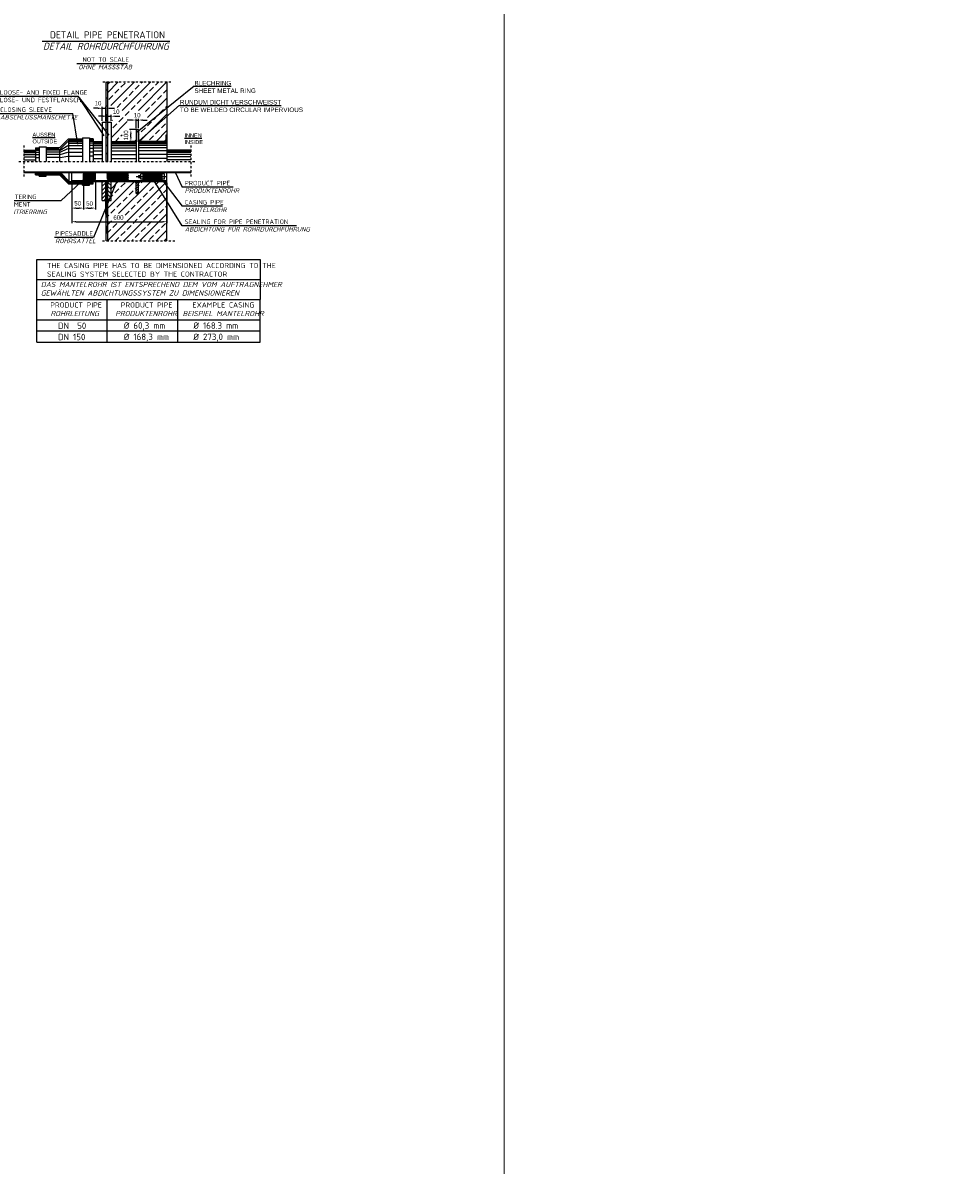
# Model space of a CAD drawing. Header units: millimetres. Extents: x 3814 to 923545, y -36595 to -4911.
# Tile 27 of 54: x 15212 to 21997, y -20753 to -12438. Entities that reach past the tile are written whole.
import ezdxf

# ---------------------------------------------------------------- set-up
doc = ezdxf.new("R2010")
doc.units = ezdxf.units.MM
doc.linetypes.add('DASHDOT', pattern=[1, 0.5, -0.25, 0, -0.25])
doc.layers.add('Bemaßung', color=7, linetype='Continuous', lineweight=9)
doc.layers.add('Beschriftung', color=7, linetype='Continuous', lineweight=9)
doc.layers.add('Rohrdurchführung mit Folienabdeckung', color=7, linetype='Continuous')
doc.styles.add('LBB3.5M1000', font='isocp.shx', dxfattribs={"height": 3.5})
doc.dimstyles.new('ISO-25', dxfattribs={"dimtxt": 2.5, "dimasz": 2.5, "dimexe": 1.25, "dimexo": 0.625, "dimtad": 1, "dimtxsty": 'Standard', "dimcen": 2.5, "dimadec": 0, "dimazin": 0, "dimtfac": 1, "dimtmove": 0, "dimatfit": 3, "dimfxl": 0, "dimarcsym": 0})

# ---------------------------------------------------------------- blocks, each defined once
blk = doc.blocks.new('*D72')
at = {"layer": 'DEFPOINTS', "color": 0, "transparency": 16777216}
for p in [(16035.3, -13214.3), (16052.7, -13145.9), (16052.7, -13214.3)]:
    blk.add_point(p, dxfattribs=at)
at = {"layer": 'Rohrdurchführung mit Folienabdeckung', "color": 0, "lineweight": -2, "transparency": 16777216}
for p, q in [((16035.3, -13204.3), (16035.3, -13135.9)), ((16052.7, -13204.3), (16052.7, -13135.9)), ((16003.3, -13145.9), (15971.3, -13145.9)), ((16035.3, -13145.9), (16052.7, -13145.9)), ((16084.7, -13145.9), (16116.7, -13145.9))]:
    blk.add_line(p, q, dxfattribs=at)
at = {"layer": 'Rohrdurchführung mit Folienabdeckung', "color": 0, "transparency": 16777216}
for points in [[(16003.3, -13140.6), (16003.3, -13151.2), (16035.3, -13145.9)], [(16084.7, -13140.6), (16084.7, -13151.2), (16052.7, -13145.9)]]:
    blk.add_solid(points, dxfattribs=at)
at = {"layer": 'Rohrdurchführung mit Folienabdeckung', "transparency": 16777216, "insert": (16044.1, -13110.7), "char_height": 32, "attachment_point": 5}
blk.add_mtext('10', dxfattribs=at)
blk = doc.blocks.new('*D73')
at = {"layer": 'DEFPOINTS', "color": 0, "transparency": 16777216}
for p in [(15997.7, -13214.3), (16052.7, -13214.3), (16052.7, -13301)]:
    blk.add_point(p, dxfattribs=at)
at = {"layer": 'Rohrdurchführung mit Folienabdeckung', "color": 0, "lineweight": -2, "transparency": 16777216}
for p, q in [((16042.7, -13214.3), (15987.7, -13214.3)), ((16042.7, -13301), (15987.7, -13301)), ((15997.7, -13269), (15997.7, -13246.3))]:
    blk.add_line(p, q, dxfattribs=at)
at = {"layer": 'Rohrdurchführung mit Folienabdeckung', "color": 0, "transparency": 16777216}
for points in [[(15992.4, -13246.3), (16003.1, -13246.3), (15997.7, -13214.3)], [(15992.4, -13269), (16003.1, -13269), (15997.7, -13301)]]:
    blk.add_solid(points, dxfattribs=at)
at = {"layer": 'Rohrdurchführung mit Folienabdeckung', "transparency": 16777216, "insert": (15962.3, -13257.7), "char_height": 32, "attachment_point": 5, "rotation": 90}
blk.add_mtext('100', dxfattribs=at)
blk = doc.blocks.new('*D74')
at = {"layer": 'DEFPOINTS', "color": 0, "transparency": 16777216}
for p in [(15815.7, -13060.3), (15789.7, -13162.3), (15815.7, -13162.3)]:
    blk.add_point(p, dxfattribs=at)
at = {"layer": 'Rohrdurchführung mit Folienabdeckung', "color": 0, "lineweight": -2, "transparency": 16777216}
for p, q in [((15789.7, -13152.3), (15789.7, -13050.3)), ((15815.7, -13152.3), (15815.7, -13050.3)), ((15757.7, -13060.3), (15725.7, -13060.3)), ((15789.7, -13060.3), (15815.7, -13060.3)), ((15847.7, -13060.3), (15879.7, -13060.3))]:
    blk.add_line(p, q, dxfattribs=at)
at = {"layer": 'Rohrdurchführung mit Folienabdeckung', "color": 0, "transparency": 16777216}
for points in [[(15757.7, -13055), (15757.7, -13065.7), (15789.7, -13060.3)], [(15847.7, -13055), (15847.7, -13065.7), (15815.7, -13060.3)]]:
    blk.add_solid(points, dxfattribs=at)
at = {"layer": 'Rohrdurchführung mit Folienabdeckung', "transparency": 16777216, "insert": (15758.9, -13023.6), "char_height": 32, "attachment_point": 5}
blk.add_mtext('10', dxfattribs=at)
blk = doc.blocks.new('*D75')
at = {"layer": 'DEFPOINTS', "color": 0, "transparency": 16777216}
for p in [(15853.3, -13118.1), (15827.3, -13162.3), (15853.3, -13162.3)]:
    blk.add_point(p, dxfattribs=at)
at = {"layer": 'Rohrdurchführung mit Folienabdeckung', "color": 0, "lineweight": -2, "transparency": 16777216}
for p, q in [((15795.3, -13118.1), (15763.3, -13118.1)), ((15827.3, -13152.3), (15827.3, -13108.1)), ((15827.3, -13118.1), (15853.3, -13118.1)), ((15853.3, -13152.3), (15853.3, -13108.1)), ((15885.3, -13118.1), (15917.3, -13118.1))]:
    blk.add_line(p, q, dxfattribs=at)
at = {"layer": 'Rohrdurchführung mit Folienabdeckung', "color": 0, "transparency": 16777216}
for points in [[(15795.3, -13112.7), (15795.3, -13123.4), (15827.3, -13118.1)], [(15885.3, -13112.7), (15885.3, -13123.4), (15853.3, -13118.1)]]:
    blk.add_solid(points, dxfattribs=at)
at = {"layer": 'Rohrdurchführung mit Folienabdeckung', "transparency": 16777216, "insert": (15890.6, -13085.3), "char_height": 32, "attachment_point": 5}
blk.add_mtext('10', dxfattribs=at)
blk = doc.blocks.new('*D77')
at = {"layer": 'DEFPOINTS', "color": 0, "transparency": 16777216}
for p in [(15567.2, -13585.8), (15653.9, -13585.8), (15653.9, -13786.8)]:
    blk.add_point(p, dxfattribs=at)
at = {"layer": 'Rohrdurchführung mit Folienabdeckung', "color": 0, "lineweight": -2, "transparency": 16777216}
for p, q in [((15567.2, -13595.8), (15567.2, -13796.8)), ((15653.9, -13595.8), (15653.9, -13796.8)), ((15599.2, -13786.8), (15621.9, -13786.8))]:
    blk.add_line(p, q, dxfattribs=at)
at = {"layer": 'Rohrdurchführung mit Folienabdeckung', "color": 0, "transparency": 16777216}
for points in [[(15599.2, -13781.4), (15599.2, -13792.1), (15567.2, -13786.8)], [(15621.9, -13781.4), (15621.9, -13792.1), (15653.9, -13786.8)]]:
    blk.add_solid(points, dxfattribs=at)
at = {"layer": 'Rohrdurchführung mit Folienabdeckung', "transparency": 16777216, "insert": (15610.6, -13752.3), "char_height": 32, "attachment_point": 5}
blk.add_mtext('50', dxfattribs=at)
blk = doc.blocks.new('*D76')
at = {"layer": 'DEFPOINTS', "color": 0, "transparency": 16777216}
for p in [(15653.9, -13585.8), (15740.6, -13585.8), (15740.6, -13786.8)]:
    blk.add_point(p, dxfattribs=at)
at = {"layer": 'Rohrdurchführung mit Folienabdeckung', "color": 0, "lineweight": -2, "transparency": 16777216}
for p, q in [((15653.9, -13595.8), (15653.9, -13796.8)), ((15740.6, -13595.8), (15740.6, -13796.8)), ((15685.9, -13786.8), (15708.6, -13786.8))]:
    blk.add_line(p, q, dxfattribs=at)
at = {"layer": 'Rohrdurchführung mit Folienabdeckung', "color": 0, "transparency": 16777216}
for points in [[(15685.9, -13781.4), (15685.9, -13792.1), (15653.9, -13786.8)], [(15708.6, -13781.4), (15708.6, -13792.1), (15740.6, -13786.8)]]:
    blk.add_solid(points, dxfattribs=at)
at = {"layer": 'Rohrdurchführung mit Folienabdeckung', "transparency": 16777216, "insert": (15697.3, -13753.9), "char_height": 32, "attachment_point": 5}
blk.add_mtext('50', dxfattribs=at)
blk = doc.blocks.new('*D78')
at = {"layer": 'DEFPOINTS', "color": 0, "transparency": 16777216}
for p in [(15567.2, -13592.8), (16260.7, -13592.8), (16260.7, -13885.9)]:
    blk.add_point(p, dxfattribs=at)
at = {"layer": 'Rohrdurchführung mit Folienabdeckung', "color": 0, "lineweight": -2, "transparency": 16777216}
for p, q in [((15567.2, -13602.8), (15567.2, -13895.9)), ((16260.7, -13602.8), (16260.7, -13895.9)), ((15599.2, -13885.9), (16228.7, -13885.9))]:
    blk.add_line(p, q, dxfattribs=at)
at = {"layer": 'Rohrdurchführung mit Folienabdeckung', "color": 0, "transparency": 16777216}
for points in [[(15599.2, -13880.6), (15599.2, -13891.2), (15567.2, -13885.9)], [(16228.7, -13880.6), (16228.7, -13891.2), (16260.7, -13885.9)]]:
    blk.add_solid(points, dxfattribs=at)
at = {"layer": 'Rohrdurchführung mit Folienabdeckung', "transparency": 16777216, "insert": (15907.5, -13856), "char_height": 32, "attachment_point": 5}
blk.add_mtext('600', dxfattribs=at)

msp = doc.modelspace()

# ---------------------------------------------------------------- hatches: boundary and pattern name
at = {"layer": 'Rohrdurchführung mit Folienabdeckung'}
h = msp.add_hatch(color=256, dxfattribs=at)
h.paths.add_polyline_path([(15827.28688, -13157.94776), (15815.72947, -13157.94776), (15815.72947, -13215.73478), (15827.28688, -13215.73478)])
h.paths.add_polyline_path([(15827.28688, -13074.08514), (15815.72947, -13072.15888), (15815.72947, -13105.93944), (15827.28688, -13105.93944)])
h.paths.add_polyline_path([(15827.28688, -12984.58669), (15819.45829, -12984.58669), (15815.72947, -12984.58669), (15815.72947, -13042.37372), (15827.28688, -13042.37372)])
h.paths.add_polyline_path([(15827.28688, -12869.01265), (15815.72947, -12869.01265), (15815.72947, -12926.79967), (15827.28688, -12926.79967)])
h = msp.add_hatch(dxfattribs=at)
h.set_pattern_fill('ANSI33', color=256, scale=13.151933)
h.set_pattern_definition([(45, (16043.99, -13084.3), (-59.054, 59.054), []), (45, (16103.04, -13084.3), (-59.054, 59.054), [41.757, -20.879])])
h.paths.add_polyline_path([(16260.69069, -13256.43302), (16252.02264, -13256.43302), (16252.02264, -13288.74059), (16239.76486, -13300.99953), (16064.91751, -13300.99953), (16052.65857, -13288.74059), (16052.65857, -13208.66233), (16074.22194, -13175.70795), (16116.79605, -13156.1023), (16119.30028, -13122.73076), (16103.85673, -13111.05087), (16070.90522, -13075.38871), (16015.39402, -13077.52264), (15973.76071, -13108.46223), (15964.15303, -13151.13774), (15987.63861, -13173.54229), (15968.42323, -13200.21454), (15939.5998, -13221.5523), (15931.05976, -13267.42836), (15931.05976, -13300.99953), (15853.29104, -13300.99953), (15853.29104, -13162.31068), (15862.96474, -13146.34203), (15894.702, -13141.22626), (15916.71332, -13129.45984), (15928.48689, -13110.0195), (15928.48689, -13089.04462), (15936.78483, -13077.04062), (15912.33605, -13057.75062), (15887.24416, -13051.32061), (15850.57156, -13040.38958), (15827.28688, -13047.54622), (15827.28688, -12867.59687), (16260.69069, -12867.59687)])
at = {"layer": 'Rohrdurchführung mit Folienabdeckung', "ltscale": 0.001}
h = msp.add_hatch(color=256, dxfattribs=at)
h.paths.add_polyline_path([(15827.28688, -13331.30882), (15815.72947, -13331.30882), (15815.72947, -13273.5218), (15827.28688, -13273.5218)])
h.paths.add_polyline_path([(15827.28688, -13446.88287), (15815.72947, -13446.88287), (15815.72947, -13389.09584), (15827.28688, -13389.09584)])
at = {"layer": 'Rohrdurchführung mit Folienabdeckung', "lineweight": 50}
h = msp.add_hatch(dxfattribs=at)
h.set_pattern_fill('ANSI32', color=256, scale=1.15574, style=0)
h.set_pattern_definition([(45, (3462.693, -20030.448), (-7.784134, 7.784134), []), (45, (3467.883, -20030.448), (-7.784134, 7.784134), [])])
h.paths.add_polyline_path([(15837.40076, -13527.84248), (15828.73271, -13536.51054), (15828.73271, -13577.1637), (15837.40076, -13585.83176), (15970.31091, -13585.83176), (15978.97897, -13577.1637), (15978.97897, -13536.51054), (15970.31091, -13527.84248)])
at = {"layer": 'Rohrdurchführung mit Folienabdeckung', "ltscale": 0.001}
for points in [[(15827.28688, -13625.54107), (15815.72947, -13625.54107), (15815.72947, -13592.7662), (15827.28688, -13592.7662)], [(15827.28688, -13741.11511), (15815.72947, -13741.11511), (15815.72947, -13683.32809), (15827.28688, -13683.32809)], [(15827.28688, -13856.65776), (15815.72947, -13856.65776), (15815.72947, -13798.87073), (15827.28688, -13798.87073)], [(15827.28688, -13972.40521), (15815.72947, -13972.40521), (15815.72947, -13914.61819), (15827.28688, -13914.61819)]]:
    msp.add_hatch(color=256, dxfattribs=at).paths.add_polyline_path(points)
at = {"layer": 'Rohrdurchführung mit Folienabdeckung'}
h = msp.add_hatch(dxfattribs=at)
h.set_pattern_fill('ANSI33', color=256, scale=13.151933)
h.set_pattern_definition([(45, (16043.99, -13809.47), (-59.054, 59.054), []), (45, (16103.04, -13809.47), (-59.054, 59.054), [41.757, -20.879])])
h.paths.add_polyline_path([(15853.29104, -13592.7662), (16023.06353, -13592.7662), (16035.32247, -13605.02398), (16035.32247, -13679.44673), (16052.65857, -13679.44673), (16052.65857, -13605.02398), (16064.91751, -13592.7662), (16260.69069, -13592.7662), (16260.69069, -14026.16886), (15827.28688, -14026.16886), (15827.28688, -13731.45505), (15853.29104, -13731.45505)])
h.paths.add_polyline_path([(15931.41236, -13893.47779), (15920.86819, -13895.03196), (15909.99359, -13895.55532), (15899.119, -13895.03196), (15888.57483, -13893.47779), (15878.68145, -13890.94002), (15869.73948, -13887.49577), (15862.02061, -13883.24969), (15855.75938, -13878.33079), (15851.14602, -13872.88853), (15848.32072, -13867.08827), (15847.36931, -13861.10626), (15848.32072, -13855.12424), (15851.14602, -13849.32398), (15855.75938, -13843.88172), (15862.02061, -13838.96282), (15869.73948, -13834.71674), (15878.68145, -13831.27249), (15888.57483, -13828.73472), (15899.119, -13827.18055), (15909.99359, -13826.65719), (15920.86819, -13827.18055), (15931.41236, -13828.73472), (15941.30574, -13831.27249), (15950.24771, -13834.71674), (15957.96658, -13838.96282), (15964.22781, -13843.88172), (15968.84117, -13849.32398), (15971.66647, -13855.12424), (15972.61788, -13861.10626), (15971.66647, -13867.08827), (15968.84117, -13872.88853), (15964.22781, -13878.33079), (15957.96658, -13883.24969), (15950.24771, -13887.49577), (15941.30574, -13890.94002)])

# ---------------------------------------------------------------- linework, layer by layer
at = {"layer": 'Bemaßung', "color": 1}
msp.add_line((18715.65402, -4911.1467), (18715.65402, -36594.73406), dxfattribs=at)
at = {"layer": 'Rohrdurchführung mit Folienabdeckung'}
for p, q in [((15353.09043, -12571.42038), (16282.19299, -12571.42038)), ((15604.06815, -12733.8573), (15972.69217, -12733.8573)), ((15035.2936, -12971.58534), (15613.39021, -12971.58534)), ((15839.77554, -13256.06624), (15613.39021, -12971.58534)), ((15803.52541, -13261.16101), (15613.39021, -12971.58534)), ((16260.69069, -13038.00486), (16260.69069, -13091.59871)), ((15034.84642, -13098.5844), (15576.13078, -13098.5844)), ((15612.36197, -13321.84449), (15576.13078, -13098.5844)), ((16052.65857, -13298.54705), (16052.65857, -13214.319)), ((16319.7333, -13525.17014), (16371.7159, -13633.81185)), ((15673.19471, -13560.48555), (15487.0212, -13733.68847)), ((15907.58273, -13562.20024), (15725.93344, -14000.14147)), ((16231.37842, -13589.42904), (16371.7159, -13773.33343)), ((16742.50978, -13633.81185), (16371.7159, -13633.81185)), ((15487.0212, -13733.68847), (15065.24821, -13733.68847)), ((16664.84217, -13773.33343), (16371.7159, -13773.33343)), ((17202.35162, -13915.08484), (16371.7159, -13915.08484)), ((15725.93344, -14000.14147), (15442.17235, -14000.14147)), ((15313.19713, -14306.16609), (15313.19713, -14160.28861)), ((15313.19713, -14160.28861), (16937.75786, -14160.28861)), ((16937.75786, -14160.28861), (16937.75786, -14306.16609)), ((15313.19713, -14306.16609), (16937.75786, -14306.16609)), ((15313.19713, -14452.04356), (15313.19713, -14306.16609)), ((16937.75786, -14306.16609), (16937.75786, -14452.04356)), ((15826.13001, -14763.21181), (15826.13001, -14452.04356)), ((16339.06289, -14763.21181), (16339.06289, -14452.04356))]:
    msp.add_line(p, q, dxfattribs=at)
at = {"layer": 'Rohrdurchführung mit Folienabdeckung', "linetype": 'DASHDOT', "ltscale": 30}
for p, q in [((15792.61467, -12867.59687), (16295.36291, -12867.59687)), ((15217.76324, -13331.25104), (15217.76324, -13562.51469)), ((16434.05176, -13331.25104), (16434.05176, -13562.51469)), ((15183.09103, -13446.88287), (16468.72397, -13446.88287)), ((15791.39392, -14026.16886), (16324.25642, -14026.16886))]:
    msp.add_line(p, q, dxfattribs=at)
at = {"layer": 'Rohrdurchführung mit Folienabdeckung', "color": 7, "ltscale": 10}
for p, q in [((15815.72947, -12867.59687), (15815.72947, -13446.88287)), ((15827.28688, -12867.59687), (15827.28688, -13446.88287)), ((16260.69069, -12867.59687), (16260.69069, -13446.88287)), ((16457.88557, -12898.95207), (16043.95238, -13234.89927)), ((16351.16204, -13038.00486), (16057.03703, -13298.00501)), ((15789.72531, -13162.31068), (15815.72947, -13162.31068)), ((15789.72531, -13162.31068), (15789.72531, -13446.88287)), ((15827.28688, -13162.31068), (15853.29104, -13162.31068)), ((15853.29104, -13162.31068), (15853.29104, -13446.88287)), ((16035.32247, -13214.319), (16035.32247, -13446.88287)), ((16035.32247, -13214.319), (16052.65857, -13214.319)), ((16052.65857, -13214.319), (16052.65857, -13446.88287)), ((15542.72856, -13283.66342), (15477.80484, -13348.58714)), ((15482.13887, -13357.25519), (15538.39453, -13300.99953)), ((15542.72856, -13283.66342), (15645.25776, -13283.66342)), ((15542.72856, -13292.33148), (15542.72856, -13446.88287)), ((15547.06259, -13292.33148), (15645.25776, -13292.33148)), ((15547.06259, -13300.99953), (15645.25776, -13300.99953)), ((15645.25776, -13274.99537), (15697.26608, -13274.99537)), ((15645.25776, -13274.99537), (15645.25776, -13446.88287)), ((15697.26608, -13274.99537), (15697.26608, -13446.88287)), ((15723.27024, -13283.66342), (15697.26608, -13283.66342)), ((15723.27024, -13292.33148), (15697.26608, -13292.33148)), ((15723.27024, -13300.99953), (15697.26608, -13300.99953)), ((15723.27024, -13283.66342), (15723.27024, -13446.88287)), ((15723.27024, -13300.99953), (15789.72531, -13300.99953)), ((15853.29104, -13300.99953), (16035.32247, -13300.99953)), ((16023.06468, -13300.99953), (16035.32247, -13288.74059)), ((16027.96733, -13300.99953), (16035.32247, -13293.6444)), ((16032.86999, -13300.99953), (16035.32247, -13298.54705)), ((16064.91751, -13300.99953), (16052.65857, -13288.74059)), ((16060.01371, -13300.99953), (16052.65857, -13293.6444)), ((16055.11105, -13300.99953), (16052.65857, -13298.54705)), ((16260.69069, -13300.99953), (16052.65857, -13300.99953)), ((16239.76486, -13300.99953), (16252.02264, -13288.74059)), ((16244.66751, -13300.99953), (16252.02264, -13293.6444)), ((16249.57016, -13300.99953), (16252.02264, -13298.54705)), ((16260.69069, -13256.43302), (16252.02264, -13256.43302)), ((16252.02264, -13256.43302), (16252.02264, -13300.99953)), ((16260.69069, -13300.99953), (16260.69069, -13256.43302)), ((15217.76324, -13365.92325), (15304.44378, -13365.92325)), ((15217.76324, -13374.5913), (15304.44378, -13374.5913)), ((15217.76324, -13383.25935), (15304.44378, -13383.25935)), ((15304.44378, -13348.58714), (15330.44794, -13348.58714)), ((15304.44378, -13348.58714), (15304.44378, -13446.88287)), ((15304.44378, -13357.25519), (15330.44794, -13357.25519)), ((15304.44378, -13365.92325), (15330.44794, -13365.92325)), ((15304.44378, -13378.92533), (15330.44794, -13378.92533)), ((15330.44794, -13339.91909), (15382.45626, -13339.91909)), ((15330.44794, -13339.91909), (15330.44794, -13446.88287)), ((15382.45626, -13339.91909), (15382.45626, -13446.88287)), ((15477.80484, -13348.58714), (15382.45626, -13348.58714)), ((15473.47081, -13357.25519), (15382.45626, -13357.25519)), ((15473.47081, -13365.92325), (15382.45626, -13365.92325)), ((15473.47081, -13378.92533), (15382.45626, -13378.92533)), ((15477.80484, -13357.25519), (15477.80484, -13446.88287)), ((15482.13887, -13365.92325), (15538.39453, -13331.33772)), ((15482.13887, -13378.92533), (15538.39453, -13353.00785)), ((15482.13887, -13396.26143), (15538.39453, -13379.01201)), ((15547.06259, -13314.00161), (15645.25776, -13314.00161)), ((15547.06259, -13331.33772), (15645.25776, -13331.33772)), ((15547.06259, -13353.00785), (15645.25776, -13353.00785)), ((15547.06259, -13379.01201), (15645.25776, -13379.01201)), ((15723.27024, -13314.00161), (15697.26608, -13314.00161)), ((15723.27024, -13331.33772), (15697.26608, -13331.33772)), ((15723.27024, -13353.00785), (15697.26608, -13353.00785)), ((15723.27024, -13379.01201), (15697.26608, -13379.01201)), ((15723.27024, -13309.66758), (15789.72531, -13309.66758)), ((15723.27024, -13318.33564), (15789.72531, -13318.33564)), ((15723.27024, -13331.33772), (15789.72531, -13331.33772)), ((15723.27024, -13348.67382), (15789.72531, -13348.67382)), ((15723.27024, -13370.34396), (15789.72531, -13370.34396)), ((15853.29104, -13309.66758), (16035.32247, -13309.66758)), ((15853.29104, -13318.33564), (16035.32247, -13318.33564)), ((15853.29104, -13331.33772), (16035.32247, -13331.33772)), ((15853.29104, -13348.67382), (16035.32247, -13348.67382)), ((15853.29104, -13370.34396), (16035.32247, -13370.34396)), ((16260.69069, -13309.66758), (16052.65857, -13309.66758)), ((16260.69069, -13318.33564), (16052.65857, -13318.33564)), ((16260.69069, -13331.33772), (16052.65857, -13331.33772)), ((16260.69069, -13348.67382), (16052.65857, -13348.67382)), ((16260.69069, -13370.34396), (16052.65857, -13370.34396)), ((16434.05176, -13365.92325), (16260.69069, -13365.92325)), ((16434.05176, -13374.5913), (16260.69069, -13374.5913)), ((16434.05176, -13383.25935), (16260.69069, -13383.25935)), ((15217.76324, -13396.26143), (15304.44378, -13396.26143)), ((15217.76324, -13413.59754), (15304.44378, -13413.59754)), ((15217.76324, -13435.26767), (15304.44378, -13435.26767)), ((15304.44378, -13396.26143), (15330.44794, -13396.26143)), ((15304.44378, -13417.93157), (15330.44794, -13417.93157)), ((15473.47081, -13396.26143), (15382.45626, -13396.26143)), ((15473.47081, -13417.93157), (15382.45626, -13417.93157)), ((15482.13887, -13417.93157), (15538.39453, -13409.35019)), ((15547.06259, -13409.35019), (15645.25776, -13409.35019)), ((15723.27024, -13409.35019), (15697.26608, -13409.35019)), ((15723.27024, -13396.34811), (15789.72531, -13396.34811)), ((15723.27024, -13426.6863), (15789.72531, -13426.6863)), ((15853.29104, -13396.34811), (16035.32247, -13396.34811)), ((15853.29104, -13426.6863), (16035.32247, -13426.6863)), ((16260.69069, -13396.34811), (16052.65857, -13396.34811)), ((16260.69069, -13426.6863), (16052.65857, -13426.6863)), ((16434.05176, -13396.26143), (16260.69069, -13396.26143)), ((16434.05176, -13413.59754), (16260.69069, -13413.59754)), ((16434.05176, -13435.26767), (16260.69069, -13435.26767)), ((15217.76324, -13527.84248), (15222.79072, -13522.81501)), ((15217.76324, -13522.81501), (16434.05176, -13522.81501)), ((15217.76324, -13527.84248), (16434.05176, -13527.84248)), ((15235.09935, -13527.84248), (15240.12682, -13522.81501)), ((15252.43546, -13527.84248), (15257.46293, -13522.81501)), ((15269.77156, -13527.84248), (15274.79904, -13522.81501)), ((15287.10767, -13527.84248), (15292.13514, -13522.81501)), ((15304.44378, -13527.84248), (15309.47125, -13522.81501)), ((15304.44378, -13545.17859), (15304.44378, -13527.84248)), ((15304.44378, -13531.3097), (15483.54887, -13531.3097)), ((15304.44378, -13534.77692), (15482.11344, -13534.77692)), ((15304.44378, -13538.24415), (15480.6757, -13538.24415)), ((15304.44378, -13541.71137), (15479.24027, -13541.71137)), ((15304.44378, -13545.17859), (15477.80484, -13545.17859)), ((15321.77988, -13527.84248), (15326.80735, -13522.81501)), ((15330.44794, -13553.84664), (15330.44794, -13545.17859)), ((15330.44794, -13553.84664), (15339.11599, -13545.17859)), ((15339.11599, -13527.84248), (15344.14346, -13522.81501)), ((15339.11599, -13553.84664), (15347.78404, -13545.17859)), ((15347.78404, -13553.84664), (15356.4521, -13545.17859)), ((15356.4521, -13527.84248), (15361.47957, -13522.81501)), ((15356.4521, -13553.84664), (15365.12015, -13545.17859)), ((15365.12015, -13553.84664), (15373.7882, -13545.17859)), ((15373.7882, -13527.84248), (15378.81567, -13522.81501)), ((15373.7882, -13553.84664), (15382.45626, -13545.17859)), ((15382.45626, -13553.84664), (15382.45626, -13545.17859)), ((15391.12431, -13527.84248), (15396.15178, -13522.81501)), ((15408.46042, -13527.84248), (15413.48789, -13522.81501)), ((15425.79652, -13527.84248), (15430.82399, -13522.81501)), ((15443.13263, -13527.84248), (15448.1601, -13522.81501)), ((15460.46873, -13527.84248), (15465.49621, -13522.81501)), ((15477.80484, -13527.84248), (15482.83231, -13522.81501)), ((15542.72856, -13610.10231), (15477.80484, -13545.17859)), ((15544.16399, -13606.63509), (15479.24027, -13541.71137)), ((15545.59942, -13603.16786), (15480.6757, -13538.24415)), ((15547.03716, -13599.70064), (15482.11344, -13534.77692)), ((15548.47259, -13596.23342), (15483.54887, -13531.3097)), ((15549.90918, -13592.7662), (15484.98546, -13527.84248)), ((15495.14095, -13527.84248), (15500.16842, -13522.81501)), ((15512.47705, -13527.84248), (15517.50453, -13522.81501)), ((15529.81316, -13527.84248), (15534.84063, -13522.81501)), ((15547.14927, -13527.84248), (15552.17674, -13522.81501)), ((15549.90918, -13592.7662), (15549.90918, -13527.84248)), ((15564.48537, -13527.84248), (15569.51284, -13522.81501)), ((15567.24528, -13592.7662), (15567.24528, -13527.84248)), ((15581.82148, -13527.84248), (15586.84895, -13522.81501)), ((15599.15759, -13527.84248), (15604.18506, -13522.81501)), ((15616.49369, -13527.84248), (15621.52116, -13522.81501)), ((15633.8298, -13527.84248), (15638.85727, -13522.81501)), ((15651.16591, -13527.84248), (15656.19338, -13522.81501)), ((15653.92581, -13548.76947), (15674.85281, -13527.84248)), ((15653.92581, -13561.02726), (15687.11059, -13527.84248)), ((15653.92581, -13573.2862), (15699.36953, -13527.84248)), ((15653.92581, -13536.51054), (15662.59387, -13527.84248)), ((15653.92581, -13577.1637), (15653.92581, -13536.51054)), ((15691.86068, -13585.83176), (15653.92581, -13547.89805)), ((15704.11846, -13585.83176), (15654.36268, -13536.07598)), ((15658.11653, -13581.35442), (15711.62731, -13527.84248)), ((15716.3774, -13585.83176), (15660.49158, -13529.94593)), ((15666.34078, -13585.38853), (15723.88558, -13527.84248)), ((15668.50201, -13527.84248), (15673.52948, -13522.81501)), ((15728.63519, -13585.83176), (15670.64591, -13527.84248)), ((15678.15476, -13585.83176), (15734.04174, -13529.94593)), ((15736.41679, -13581.35442), (15682.90485, -13527.84248)), ((15685.83812, -13527.84248), (15690.86559, -13522.81501)), ((15690.41369, -13585.83176), (15740.17063, -13536.07482)), ((15740.60635, -13573.2862), (15695.16263, -13527.84248)), ((15702.95926, -13585.54398), (15740.60635, -13547.89689)), ((15703.17422, -13527.84248), (15708.2017, -13522.81501)), ((15740.60635, -13561.02841), (15707.42157, -13527.84248)), ((15740.60635, -13548.76947), (15719.67935, -13527.84248)), ((15720.51033, -13527.84248), (15725.5378, -13522.81501)), ((15740.60635, -13536.51054), (15731.93829, -13527.84248)), ((15737.84644, -13527.84248), (15742.87391, -13522.81501)), ((15740.60635, -13577.1637), (15740.60635, -13536.51054)), ((15755.18254, -13527.84248), (15760.21002, -13522.81501)), ((15772.51865, -13527.84248), (15777.54612, -13522.81501)), ((15789.85476, -13527.84248), (15794.88223, -13522.81501)), ((15807.19086, -13527.84248), (15812.21833, -13522.81501)), ((15824.52697, -13527.84248), (15829.55444, -13522.81501)), ((15828.73271, -13536.51054), (15837.40076, -13527.84248)), ((15828.73271, -13577.1637), (15828.73271, -13536.51054)), ((15841.86308, -13527.84248), (15846.89055, -13522.81501)), ((15859.19918, -13527.84248), (15864.22665, -13522.81501)), ((15876.53529, -13527.84248), (15881.56276, -13522.81501)), ((15893.8714, -13527.84248), (15898.89887, -13522.81501)), ((15911.2075, -13527.84248), (15916.23497, -13522.81501)), ((15928.54361, -13527.84248), (15933.57108, -13522.81501)), ((15945.87972, -13527.84248), (15950.90719, -13522.81501)), ((15963.21582, -13527.84248), (15968.24329, -13522.81501)), ((15978.97897, -13536.51054), (15970.31091, -13527.84248)), ((15978.97897, -13577.1637), (15978.97897, -13536.51054)), ((15980.55193, -13527.84248), (15985.5794, -13522.81501)), ((15997.88803, -13527.84248), (16002.91551, -13522.81501)), ((16015.22414, -13527.84248), (16020.25161, -13522.81501)), ((16032.56025, -13527.84248), (16037.58772, -13522.81501)), ((16049.89635, -13527.84248), (16054.92382, -13522.81501)), ((16052.65742, -13550.33666), (16069.99352, -13550.33666)), ((16052.65742, -13550.33666), (16052.65742, -13563.33758)), ((16067.23246, -13527.84248), (16072.25993, -13522.81501)), ((16069.99352, -13577.1637), (16069.99352, -13536.51054)), ((16087.32963, -13536.51054), (16069.99352, -13536.51054)), ((16084.56857, -13527.84248), (16089.59604, -13522.81501)), ((16087.32616, -13529.53333), (16226.01617, -13529.52986)), ((16087.32616, -13533.00055), (16226.01617, -13532.99708)), ((16087.32616, -13536.46777), (16226.01617, -13536.46431)), ((16087.32616, -13539.93499), (16226.01617, -13539.93153)), ((16087.32616, -13543.40222), (16226.01617, -13543.39875)), ((16087.32616, -13546.86944), (16226.01617, -13546.86597)), ((16087.32963, -13585.83176), (16087.32963, -13527.84248)), ((16226.01733, -13550.33319), (16087.32963, -13550.3355)), ((16101.90467, -13527.84248), (16106.93214, -13522.81501)), ((16119.24078, -13527.84248), (16124.26825, -13522.81501)), ((16136.57689, -13527.84248), (16141.60436, -13522.81501)), ((16153.91299, -13527.84248), (16158.94046, -13522.81501)), ((16171.2491, -13527.84248), (16176.27657, -13522.81501)), ((16188.58521, -13527.84248), (16193.61268, -13522.81501)), ((16205.92131, -13527.84248), (16210.94878, -13522.81501)), ((16223.25742, -13527.84248), (16228.28489, -13522.81501)), ((16226.01848, -13585.83176), (16226.01848, -13527.84248)), ((16243.35459, -13536.51054), (16226.01848, -13536.51054)), ((16240.59352, -13527.84248), (16245.621, -13522.81501)), ((16243.35459, -13577.1637), (16243.35459, -13536.51054)), ((16257.92963, -13527.84248), (16262.9571, -13522.81501)), ((16260.69069, -14026.16886), (16260.69069, -13527.84248)), ((16275.26574, -13527.84248), (16280.29321, -13522.81501)), ((16292.60184, -13527.84248), (16297.62931, -13522.81501)), ((16309.93795, -13527.84248), (16314.96542, -13522.81501)), ((16327.27406, -13527.84248), (16332.30153, -13522.81501)), ((16344.61016, -13527.84248), (16349.63763, -13522.81501)), ((16361.94627, -13527.84248), (16366.97374, -13522.81501)), ((16379.28238, -13527.84248), (16384.30985, -13522.81501)), ((16396.61848, -13527.84248), (16401.64595, -13522.81501)), ((16413.95459, -13527.84248), (16418.98206, -13522.81501)), ((16431.2907, -13527.84248), (16434.05176, -13525.08142)), ((15330.44794, -13553.84664), (15382.45626, -13553.84664)), ((15542.72856, -13610.10231), (15723.27024, -13610.10231)), ((15544.16399, -13606.63509), (15723.27024, -13606.63509)), ((15545.59942, -13603.16786), (15723.27024, -13603.16786)), ((15547.03716, -13599.70064), (15723.27024, -13599.70064)), ((15548.47259, -13596.23342), (15723.27024, -13596.23342)), ((15549.90918, -13592.7662), (16260.69069, -13592.7662)), ((15567.24528, -13585.83176), (16260.69069, -13585.83176)), ((15584.58139, -13592.7662), (15577.64695, -13585.83176)), ((15601.91749, -13592.7662), (15594.98305, -13585.83176)), ((15619.2536, -13592.7662), (15612.31916, -13585.83176)), ((15636.58971, -13592.7662), (15629.65526, -13585.83176)), ((15645.25776, -13618.77036), (15645.25776, -13610.10231)), ((15645.25776, -13618.77036), (15653.92581, -13610.10231)), ((15645.25776, -13618.77036), (15697.26608, -13618.77036)), ((15653.92581, -13592.7662), (15646.99137, -13585.83176)), ((15679.60174, -13585.83176), (15653.92581, -13560.15583)), ((15667.34396, -13585.83176), (15653.92581, -13572.41477)), ((15662.59387, -13585.83176), (15653.92581, -13577.1637)), ((15653.92581, -13618.77036), (15662.59387, -13610.10231)), ((15662.59387, -13618.77036), (15671.26192, -13610.10231)), ((15671.26192, -13592.7662), (15664.32748, -13585.83176)), ((15671.26192, -13618.77036), (15679.92997, -13610.10231)), ((15679.92997, -13618.77036), (15688.59803, -13610.10231)), ((15688.59803, -13592.7662), (15681.66358, -13585.83176)), ((15688.59803, -13618.77036), (15697.26608, -13610.10231)), ((15697.26608, -13618.77036), (15697.26608, -13610.10231)), ((15705.93413, -13592.7662), (15698.99969, -13585.83176)), ((15714.93042, -13585.83176), (15740.60635, -13560.15583)), ((15723.27024, -13592.7662), (15716.3358, -13585.83176)), ((15723.27024, -13610.10231), (15723.27024, -13592.7662)), ((15727.1882, -13585.83176), (15740.60635, -13572.41361)), ((15731.93829, -13585.83176), (15740.60635, -13577.1637)), ((15740.60635, -13592.7662), (15733.6719, -13585.83176)), ((15757.94245, -13592.7662), (15751.00801, -13585.83176)), ((15775.27856, -13592.7662), (15768.34412, -13585.83176)), ((15792.61467, -13592.7662), (15785.68022, -13585.83176)), ((15789.72531, -13598.75802), (15795.71713, -13592.7662)), ((15789.72531, -13598.75802), (15795.71713, -13592.7662)), ((15789.72531, -13731.45505), (15789.72531, -13592.7662)), ((15789.72531, -13628.17832), (15815.72947, -13602.17416)), ((15789.72531, -13657.59873), (15815.72947, -13631.59457)), ((15809.95077, -13592.7662), (15803.01633, -13585.83176)), ((15815.72947, -13830.23864), (15815.72947, -13592.7662)), ((15827.28688, -13592.7662), (15820.35244, -13585.83176)), ((15827.28688, -13830.23864), (15827.28688, -13592.7662)), ((15830.10804, -13599.87516), (15827.28688, -13597.05411)), ((15853.29104, -13652.47857), (15827.28688, -13626.47441)), ((15853.29104, -13652.47857), (15827.28688, -13626.47441)), ((15837.40076, -13585.83176), (15828.73271, -13577.1637)), ((15853.29104, -13623.05827), (15832.96827, -13602.7355)), ((15844.62298, -13592.7662), (15837.68854, -13585.83176)), ((15853.29104, -13593.63786), (15852.41938, -13592.7662)), ((15853.29104, -13731.45505), (15853.29104, -13592.7662)), ((15861.95909, -13592.7662), (15855.02465, -13585.83176)), ((15879.2952, -13592.7662), (15872.36075, -13585.83176)), ((15896.6313, -13592.7662), (15889.69686, -13585.83176)), ((15913.96741, -13592.7662), (15907.03297, -13585.83176)), ((15931.30352, -13592.7662), (15924.36907, -13585.83176)), ((15948.64078, -13592.7662), (15941.70634, -13585.83176)), ((15965.97689, -13592.7662), (15959.04244, -13585.83176)), ((15970.31091, -13585.83176), (15978.97897, -13577.1637)), ((15983.31299, -13592.7662), (15976.37855, -13585.83176)), ((16000.6491, -13592.7662), (15993.71466, -13585.83176)), ((16017.9852, -13592.7662), (16011.05076, -13585.83176)), ((16035.32247, -13605.02398), (16023.06353, -13592.7662)), ((16035.32247, -13600.11902), (16027.96849, -13592.7662)), ((16035.32131, -13592.7662), (16028.38687, -13585.83176)), ((16035.32247, -13595.21637), (16032.8723, -13592.7662)), ((16052.65857, -13592.7662), (16035.32247, -13610.10231)), ((16035.32247, -13679.44673), (16035.32247, -13592.7662)), ((16052.65857, -13610.10231), (16035.32247, -13627.43841)), ((16052.65857, -13627.43841), (16035.32247, -13644.77452)), ((16052.65742, -13592.7662), (16045.72297, -13585.83176)), ((16052.65742, -13563.33758), (16069.99352, -13563.33758)), ((16052.65857, -13679.44673), (16052.65857, -13592.7662)), ((16052.65857, -13605.02398), (16064.91751, -13592.7662)), ((16052.65857, -13600.11902), (16060.01255, -13592.7662)), ((16052.65857, -13595.21637), (16055.10874, -13592.7662)), ((16069.99352, -13592.7662), (16063.05908, -13585.83176)), ((16087.32963, -13577.1637), (16069.99352, -13577.1637)), ((16087.32963, -13592.7662), (16080.39519, -13585.83176)), ((16087.32847, -13566.80365), (16226.01848, -13566.80018)), ((16087.32847, -13570.27087), (16226.01848, -13570.2674)), ((16087.32847, -13573.73809), (16226.01848, -13573.73462)), ((16087.32847, -13577.20531), (16226.01848, -13577.20184)), ((16087.32847, -13580.67253), (16226.01848, -13580.66907)), ((16087.32847, -13584.13975), (16226.01848, -13584.13629)), ((16226.01848, -13563.33411), (16087.32963, -13563.33643)), ((16104.66574, -13592.7662), (16097.73129, -13585.83176)), ((16122.00184, -13592.7662), (16115.0674, -13585.83176)), ((16139.33795, -13592.7662), (16132.40351, -13585.83176)), ((16156.67406, -13592.7662), (16149.73961, -13585.83176)), ((16371.7159, -13915.08484), (16156.0258, -13569.66642)), ((16174.01016, -13592.7662), (16167.07572, -13585.83176)), ((16191.34627, -13592.7662), (16184.41183, -13585.83176)), ((16208.68238, -13592.7662), (16201.74793, -13585.83176)), ((16226.01848, -13592.7662), (16219.08404, -13585.83176)), ((16243.35459, -13577.1637), (16226.01848, -13577.1637)), ((16243.35459, -13592.7662), (16236.42015, -13585.83176)), ((16260.69069, -13592.7662), (16253.75625, -13585.83176)), ((15789.72531, -13687.01903), (15815.72947, -13661.01487)), ((15789.72531, -13687.01903), (15815.72947, -13661.01487)), ((15790.01968, -13716.14496), (15815.72947, -13690.43517)), ((15853.29104, -13681.89898), (15827.28688, -13655.89482)), ((15853.29104, -13711.3194), (15827.28688, -13685.31512)), ((15844.0064, -13731.45505), (15827.28688, -13714.73553)), ((15844.0064, -13731.45505), (15827.28688, -13714.73553)), ((16052.65857, -13644.77452), (16035.32247, -13662.11063)), ((16052.65857, -13662.11063), (16035.32247, -13679.44673)), ((16035.32247, -13679.44673), (16052.65857, -13679.44673)), ((15789.72531, -13731.45505), (15815.72947, -13731.45505)), ((15804.72995, -13730.85522), (15815.72947, -13719.85558)), ((15827.28688, -13731.45505), (15853.29104, -13731.45505))]:
    msp.add_line(p, q, dxfattribs=at)
at = {"layer": 'Rohrdurchführung mit Folienabdeckung', "ltscale": 0.001}
for p, q in [((15815.72947, -12867.59687), (15815.72947, -13446.88287)), ((15815.72947, -12867.59687), (15815.72947, -13446.88287)), ((15815.72947, -12867.59687), (15815.72947, -13079.61969)), ((15815.72947, -12869.01265), (15827.28688, -12869.01265)), ((15827.28688, -12867.59687), (15827.28688, -13446.88287)), ((15827.28688, -12867.59687), (15827.28688, -13079.61969)), ((15815.72947, -12926.79967), (15827.28688, -12926.79967)), ((15815.72947, -12984.58669), (15827.28688, -12984.58669)), ((15815.72947, -13042.37372), (15827.28688, -13042.37372)), ((15815.72947, -13105.93944), (15827.28688, -13105.93944)), ((15815.72947, -13157.94776), (15827.28688, -13157.94776)), ((15815.72947, -13215.73478), (15827.28688, -13215.73478)), ((15827.28688, -13273.33041), (15815.72947, -13273.33041)), ((15815.72947, -13273.5218), (15827.28688, -13273.5218)), ((15827.28688, -13331.11743), (15815.72947, -13331.11743)), ((15815.72947, -13331.30882), (15827.28688, -13331.30882)), ((15815.72947, -13389.09584), (15827.28688, -13389.09584)), ((15827.28688, -13389.09584), (15815.72947, -13389.09584)), ((15815.72947, -13435.32546), (15815.72947, -13446.88287)), ((15815.72947, -13446.88287), (15827.28688, -13446.88287)), ((15827.28688, -13446.88287), (15815.72947, -13446.88287)), ((15815.72947, -13592.7662), (15815.72947, -14026.16886)), ((15827.28688, -13592.7662), (15827.28688, -14026.16886))]:
    msp.add_line(p, q, dxfattribs=at)
at = {"layer": 'Rohrdurchführung mit Folienabdeckung', "ltscale": 50}
msp.add_line((16035.32247, -13556.8377), (16260.68954, -13556.83423), dxfattribs=at)
at = {"layer": 'Rohrdurchführung mit Folienabdeckung', "ltscale": 10}
for p in [(15313.19713, -14452.04356), (15313.19713, -14452.04356), (16937.75786, -14763.21181)]:
    msp.add_line(p, (16937.75786, -14452.04356), dxfattribs=at)

# ---------------------------------------------------------------- texts
at = {"layer": 'Beschriftung', "char_height": 50, "attachment_point": 1, "style": 'LBB3.5M1000'}
for s, insert, width in [('\\pi72.907;{\\fISOCPEUR|b0|i0|c0|p34;DETAIL PIPE PENETRATION\\P\\pi21.638;\\fISOCPEUR|b0|i1|c0|p34;DETAIL ROHRDURCHFÜHRUNG}', (15336.38916, -12500.47532), 945.8132201), ('\\pi273.99;{\\fArial|b0|i0|c0|p34;REFUELING STREET\\P\\pi214.2;\\fArial|b0|i1|c0|p34;BETANKUNGSSTRASSE\\H1.0213x; }', (7938.29151, -17273.80061), 1235.8101064)]:
    msp.add_mtext(s, dxfattribs=dict(at, insert=insert, width=width))
at = {"layer": 'Beschriftung', "char_height": 50, "width": 1235.8101064, "attachment_point": 1, "style": 'LBB3.5M1000', "bg_fill": 2}
for s, insert in [('{\\fArial|b0|i0|c0|p34;SPR}', (14039.47614, -14633.10633)), ('{\\fArial|b0|i0|c0|p34;PRV}', (14064.21763, -14820.02372)), ('{\\fArial|b0|i0|c0|p34;BV}', (14083.78175, -14965.95132))]:
    msp.add_mtext(s, dxfattribs=dict(at, insert=insert))
at = {"layer": 'Rohrdurchführung mit Folienabdeckung', "attachment_point": 1}
for s, insert, char_height, width in [('\\pi53.875;{\\fISOCPEUR|b0|i0|c0|p34;NOT TO SCALE\\P\\pi23.623;\\fISOCPEUR|b0|i1|c0|p34;OHNE MASSSTAB}', (15591.77383, -12688.89208), 32.8798337, 397.0916206), ('{\\fArial|b0|i0|c0|p34;\\LBLECHRING              \\P\\lSHEET METAL RING}', (16460.77244, -12860.98602), 32.8798337, 552.7106147), ('{\\fISOCPEUR|b0|i0|c0|p34;LOOSE- AND FIXED FLANGE \\L  \\P\\lLOSE- UND FESTFLANSCH}', (15043.94943, -12928.45089), 32.8798337, 552.7106147), ('{\\fISOCPEUR|b0|i0|c0|p34;CLOSING SLEEVE\\L\\P\\fISOCPEUR|b0|i1|c0|p34;\\lABSCHLUSSMANSCHETTE}', (15046.28319, -13054.00323), 32.8798337, 552.7106147), ('{\\fArial|b0|i0|c0|p34;\\LRUNDUM DICHT VERSCHWEISST            \\P\\lTO BE WELDED CIRCULAR IMPERVIOUS}', (16354.51241, -12999.93227), 32.8798337, 1007.0111445), ('{\\fArial|b0|i0|c0|p34;\\LAUSSEN\\P\\lOUTSIDE}', (15281.77566, -13238.39032), 28.8935107, 162.9367378), ('{\\fArial|b0|i0|c0|p34;\\LINNEN\\P\\lINSIDE}', (16387.97642, -13243.51321), 28.8935107, 132.1182434), ('{\\fISOCPEUR|b0|i0|c0|p34;PRODUCT PIPE\\L \\fISOCPEUR|b0|i1|c0|p34;\\lPRODUKTENROHR}', (16389.51036, -13588.36821), 32.8798337, 377.2317193), ('{\\fISOCPEUR|b0|i0|c0|p34;CENTERING ELEMENT\\L \\fISOCPEUR|b0|i1|c0|p34;\\lZENTRIERRING}', (15067.77847, -13688.24484), 32.8798337, 419.1299878), ('{\\fISOCPEUR|b0|i0|c0|p34;CASING PIPE\\P\\fISOCPEUR|b0|i1|c0|p34;MANTELROHR}', (16389.51036, -13727.8898), 32.8798337, 377.2317193), ('{\\fISOCPEUR|b0|i0|c0|p34;SEALING FOR PIPE PENETRATION\\P\\fISOCPEUR|b0|i1|c0|p34;ABDICHTUNG FÜR ROHRDURCHFÜHRUNG}', (16389.51036, -13869.64121), 32.8798337, 1052.4038601), ('{\\fISOCPEUR|b0|i0|c0|p34;PIPESADDLE\\L \\fISOCPEUR|b0|i1|c0|p34;\\lROHRSATTEL}', (15446.94364, -13954.69784), 32.8798337, 271.3691453), ('{\\fISOCPEUR|b0|i0|c0|p34;THE CASING PIPE HAS TO BE DIMENSIONED ACCORDING TO THE\\PSEALING SYSTEM SELECTED BY THE CONTRACTOR}', (15387.58132, -14186.16666), 37.3568125, 1468.5454187), ('{\\fISOCPEUR|b0|i1|c0|p34;DAS MANTELROHR IST ENTSPRECHEND DEM VOM AUFTRAGNEHMER\\PGEWÄHLTEN ABDICHTUNGSSYSTEM ZU DIMENSIONIEREN}', (15342.40675, -14324.0037), 37.3568125, 1578.7144908), ('\\pi97.7;{\\fISOCPEUR|b0|i0|c0|p34;PRODUCT PIPE\\P\\pi57.839;\\fISOCPEUR|b0|i1|c0|p34;PRODUKTENROHR}', (15826.13001, -14473.19529), 37.3568125, 512.9328806), ('\\pi106.96;{\\fISOCPEUR|b0|i0|c0|p34;EXAMPLE CASING\\P\\pi34.878;\\fISOCPEUR|b0|i1|c0|p34;BEISPIEL MANTELROHR}', (16339.06289, -14473.19529), 37.3568125, 598.6949623), ('{\\fISOCPEUR|b0|i0|c0|p34;DN  50}', (15467.30046, -14619.56137), 46.6960156, 282.9748116), ('{\\fISOCPEUR|b0|i0|c0|p34;Ø 60,3 mm}', (15946.22695, -14618.31817), 46.6960156, 324.5259322), ('{\\fISOCPEUR|b0|i0|c0|p34;Ø 168.3 mm}', (16452.45413, -14618.55358), 46.6960156, 393.4627564), ('{\\fISOCPEUR|b0|i0|c0|p34;DN 150}', (15467.30046, -14701.63063), 46.6960156, 282.9748116), ('{\\fISOCPEUR|b0|i0|c0|p34;Ø 168,3 mm}', (15946.22695, -14700.38743), 46.6960156, 334.1578761), ('{\\fISOCPEUR|b0|i0|c0|p34;Ø 273,0 mm}', (16452.45413, -14700.62284), 46.6960156, 392.0868946)]:
    msp.add_mtext(s, dxfattribs=dict(at, insert=insert, char_height=char_height, width=width))

# ---------------------------------------------------------------- dimensions: what is measured, and where the dimension line sits
at = {"layer": 'Rohrdurchführung mit Folienabdeckung'}
for base, p1, p2, text, picture, middle in [((15815.72947, -13060.33734), (15789.72531, -13162.31068), (15815.72947, -13162.31068), '10', '*D74', (15758.93216, -13023.55655)), ((15853.29104, -13118.05897), (15827.28688, -13162.31068), (15853.29104, -13162.31068), '10', '*D75', (15890.64793, -13085.33335)), ((16052.65857, -13145.88627), (16035.32247, -13214.319), (16052.65857, -13214.319), '10', '*D72', (16044.06604, -13110.71957)), ((15653.92581, -13786.78035), (15567.24528, -13585.83176), (15653.92581, -13585.83176), '50', '*D77', (15610.58555, -13752.33318)), ((16260.69069, -13885.9073), (15567.24528, -13592.7662), (16260.69069, -13592.7662), '600', '*D78', (15907.46627, -13856.01152)), ((15740.60635, -13786.78035), (15653.92581, -13585.83176), (15740.60635, -13585.83176), '50', '*D76', (15697.26608, -13753.94789))]:
    dim = msp.add_linear_dim(base=base, p1=p1, p2=p2, text=text, dimstyle='ISO-25', override={"dimtxt": 32, "dimasz": 32, "dimexe": 10, "dimexo": 10, "dimclrt": 256, "dimtix": 1, "dimtmove": 2}, dxfattribs=at)
    dim.commit()
    dim.dimension.update_dxf_attribs({"geometry": picture, "text_midpoint": middle, "dimtype": 160})
dim = msp.add_linear_dim(base=(15997.74746, -13214.319), p1=(16052.65857, -13300.99953), p2=(16052.65857, -13214.319), angle=90, text='100', dimstyle='ISO-25', override={"dimtxt": 32, "dimasz": 32, "dimexe": 10, "dimexo": 10, "dimclrt": 256, "dimtix": 1, "dimtmove": 2}, dxfattribs=at)
dim.commit()
dim.dimension.update_dxf_attribs({"geometry": '*D73', "text_midpoint": (15962.34489, -13257.65926), "dimtype": 160})

# ---------------------------------------------------------------- next in the draw order: linework, layer by layer
msp.add_line((15313.19713, -14763.21181), (15313.19713, -14452.04356), dxfattribs=at)
at = {"layer": 'Rohrdurchführung mit Folienabdeckung', "ltscale": 10}
for p, q in [((15313.19713, -14599.07329), (16937.75786, -14599.07329)), ((15313.19713, -14681.14255), (16937.75786, -14681.14255)), ((15313.19713, -14763.21181), (16937.75786, -14763.21181))]:
    msp.add_line(p, q, dxfattribs=at)

# ---------------------------------------------------------------- next in the draw order: texts
at = {"layer": 'Rohrdurchführung mit Folienabdeckung', "insert": (15313.19713, -14473.19529), "char_height": 37.3568125, "width": 512.9328806, "attachment_point": 1}
msp.add_mtext('\\pi97.7;{\\fISOCPEUR|b0|i0|c0|p34;PRODUCT PIPE\\P\\pi99.271;\\fISOCPEUR|b0|i1|c0|p34;ROHRLEITUNG}', dxfattribs=at)

doc.saveas('drawing.dxf')
